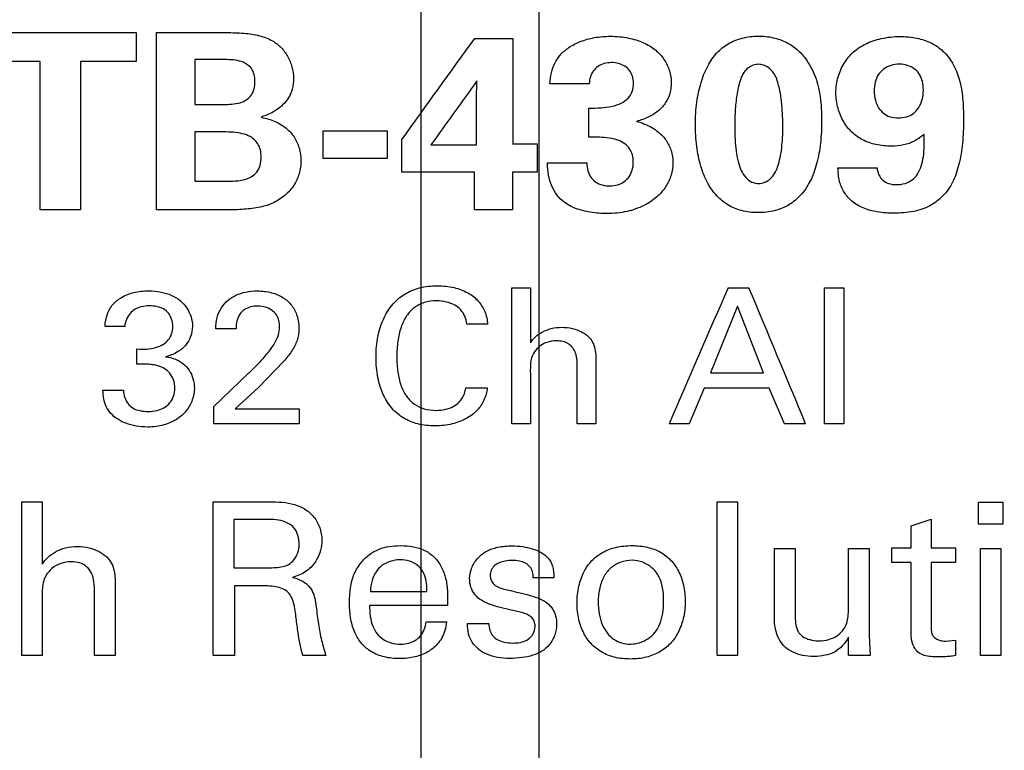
# Model space of a CAD drawing. Header units: inches. Extents: x 0 to 22, y 0 to 17.
# Tile 14 of 34: x 4.297 to 4.614, y 12.638 to 12.873. Entities that reach past the tile are written whole.
import ezdxf

# ---------------------------------------------------------------- set-up
doc = ezdxf.new("R2010")
doc.units = ezdxf.units.IN
doc.header["$LTSCALE"] = 1.21
doc.header["$MEASUREMENT"] = 0
doc.layers.get('0').update_dxf_attribs({"linetype": 'CONTINUOUS'})
doc.layers.add('03___PRT_ALL_CURVES', color=7, linetype='CONTINUOUS')
doc.layers.add('DIMENSIONS', color=7, linetype='CONTINUOUS')
doc.styles.get("Standard").update_dxf_attribs({"font": 'txt', "width": 0.8})
doc.dimstyles.new('DIMSTYLE_1', dxfattribs={"dimtxt": 0.125, "dimasz": 0.18, "dimexe": 0.125, "dimexo": 0.0625, "dimgap": 0.03125, "dimtad": 0, "dimtih": 1, "dimtoh": 1, "dimzin": 4, "dimdsep": 46, "dimtxsty": 'STANDARD', "dimblk": '_FILLED', "dimblk1": '_FILLED', "dimblk2": '_FILLED', "dimcen": 0.09, "dimadec": 0, "dimazin": 0, "dimtp": 0.001, "dimtm": 0.001, "dimtfac": 1, "dimtofl": 0, "dimtmove": 0, "dimatfit": 3, "dimldrblk": '_FILLED', "dimfxl": 1, "dimtolj": 1, "dimtzin": 4, "dimarcsym": 0})

# ---------------------------------------------------------------- blocks, each defined once
blk = doc.blocks.new('*D7')
at = {"layer": 'DIMENSIONS', "color": 2, "linetype": 'CONTINUOUS'}
blk.add_line((4.38489, 13.10349), (3.35189, 13.10349), dxfattribs=at)
at = {"layer": 'DIMENSIONS', "color": 2, "linetype": 'CONTINUOUS', "insert": (3.28939, 13.16599), "char_height": 0.125, "width": 1.225, "attachment_point": 3, "line_spacing_factor": 0.9}
blk.add_mtext('4.66{\\Ftxt.shx;\\W1.000000;\\H0.125000; }[118.5]', dxfattribs=at)
blk = doc.blocks.new('_FILLED')
at = {"color": 0, "linetype": 'BYBLOCK'}
blk.add_solid([(0, 0), (-1, 0.1736), (-1, -0.1736)], dxfattribs=at)
blk = doc.blocks.new('*D12')
at = {"layer": 'DIMENSIONS', "color": 2, "linetype": 'CONTINUOUS'}
blk.add_line((4.23439, 11.65199), (4.23439, 13.79099), dxfattribs=at)
at = {"layer": 'DIMENSIONS', "color": 2, "linetype": 'CONTINUOUS', "insert": (4.17189, 13.85349), "char_height": 0.125, "width": 1.225, "attachment_point": 1, "rotation": 90, "line_spacing_factor": 0.9}
blk.add_mtext('2X .10{\\Ftxt.shx;\\W1.000000;\\H0.125000; }[2.4]', dxfattribs=at)
blk = doc.blocks.new('*D13')
at = {"layer": 'DIMENSIONS', "color": 2, "linetype": 'CONTINUOUS'}
for p, q in [((4.37962, 13.65541), (4.37962, 13.79099)), ((4.42639, 13.46648), (4.37962, 13.65541)), ((4.42639, 11.65199), (4.42639, 13.46648))]:
    blk.add_line(p, q, dxfattribs=at)
at = {"layer": 'DIMENSIONS', "color": 2, "linetype": 'CONTINUOUS', "insert": (4.31712, 13.85349), "char_height": 0.125, "width": 1.225, "attachment_point": 1, "rotation": 90, "line_spacing_factor": 0.9}
blk.add_mtext('2X .10{\\Ftxt.shx;\\W1.000000;\\H0.125000; }[2.4]', dxfattribs=at)
blk = doc.blocks.new('*D14')
at = {"layer": 'DIMENSIONS', "color": 2, "linetype": 'CONTINUOUS'}
for p, q in [((4.51766, 13.65477), (4.51766, 13.79099)), ((4.46439, 13.45878), (4.51766, 13.65477)), ((4.46439, 11.65199), (4.46439, 13.45878))]:
    blk.add_line(p, q, dxfattribs=at)
at = {"layer": 'DIMENSIONS', "color": 2, "linetype": 'CONTINUOUS', "insert": (4.45516, 13.85349), "char_height": 0.125, "width": 1.225, "attachment_point": 1, "rotation": 90, "line_spacing_factor": 0.9}
blk.add_mtext('2X .13{\\Ftxt.shx;\\W1.000000;\\H0.125000; }[3.4]', dxfattribs=at)
blk = doc.blocks.new('*D15')
at = {"layer": 'DIMENSIONS', "color": 2, "linetype": 'CONTINUOUS'}
blk.add_line((4.65639, 11.65199), (4.65639, 13.79099), dxfattribs=at)
at = {"layer": 'DIMENSIONS', "color": 2, "linetype": 'CONTINUOUS', "insert": (4.59389, 13.85349), "char_height": 0.125, "width": 1.225, "attachment_point": 1, "rotation": 90, "line_spacing_factor": 0.9}
blk.add_mtext('2X .33{\\Ftxt.shx;\\W1.000000;\\H0.125000; }[8.3]', dxfattribs=at)

msp = doc.modelspace()

# ---------------------------------------------------------------- linework, layer by layer
at = {"layer": '03___PRT_ALL_CURVES', "color": 40, "linetype": 'CONTINUOUS'}
for p, q in [((4.28583, 12.86898), (4.33464, 12.86898)), ((4.33464, 12.86898), (4.33464, 12.85958)), ((4.34124, 12.8118), (4.34124, 12.86891)), ((4.34124, 12.86891), (4.36373, 12.86891)), ((4.44357, 12.86703), (4.45597, 12.86703)), ((4.45593, 12.86703), (4.45593, 12.83305)), ((4.35357, 12.86021), (4.35357, 12.84579)), ((4.36231, 12.86021), (4.35357, 12.86021)), ((4.30373, 12.85958), (4.28583, 12.85958)), ((4.30373, 12.8118), (4.30373, 12.85958)), ((4.31673, 12.85958), (4.31673, 12.8118)), ((4.33464, 12.85958), (4.31673, 12.85958)), ((4.44423, 12.84737), (4.4444, 12.85344)), ((4.48057, 12.85242), (4.46782, 12.85242)), ((4.44423, 12.83281), (4.44423, 12.84737)), ((4.35357, 12.84579), (4.36256, 12.84579)), ((4.4804, 12.83527), (4.4804, 12.84453)), ((4.37498, 12.84176), (4.37498, 12.8416)), ((4.35357, 12.83694), (4.35357, 12.82106)), ((4.36098, 12.83694), (4.35357, 12.83694)), ((4.39483, 12.82837), (4.39483, 12.83733)), ((4.39483, 12.83733), (4.41548, 12.83733)), ((4.41548, 12.83733), (4.41548, 12.82837)), ((4.42025, 12.82392), (4.42025, 12.83464)), ((4.42957, 12.83281), (4.44423, 12.83281)), ((4.45589, 12.83305), (4.46381, 12.83305)), ((4.46381, 12.83305), (4.46381, 12.82392)), ((4.41548, 12.82837), (4.39483, 12.82837)), ((4.46708, 12.82694), (4.47973, 12.82694)), ((4.56065, 12.82535), (4.57324, 12.82535)), ((4.44357, 12.82392), (4.42025, 12.82392)), ((4.44357, 12.8118), (4.44357, 12.82392)), ((4.45589, 12.82392), (4.45589, 12.8118)), ((4.46381, 12.82392), (4.45589, 12.82392)), ((4.35357, 12.82106), (4.36231, 12.82106)), ((4.31673, 12.8118), (4.30373, 12.8118)), ((4.36373, 12.8118), (4.34124, 12.8118)), ((4.45589, 12.8118), (4.44357, 12.8118)), ((4.45564, 12.7429), (4.45564, 12.78669)), ((4.45564, 12.78669), (4.46158, 12.78669)), ((4.46158, 12.78669), (4.46158, 12.76895)), ((4.52526, 12.78675), (4.53196, 12.78675)), ((4.55632, 12.7429), (4.55632, 12.78675)), ((4.55632, 12.78675), (4.56258, 12.78675)), ((4.56258, 12.78675), (4.56258, 12.7429)), ((4.52833, 12.78076), (4.51958, 12.75929)), ((4.53664, 12.75929), (4.52833, 12.78076)), ((4.33096, 12.77429), (4.32464, 12.77429)), ((4.44784, 12.77495), (4.44114, 12.77495)), ((4.36683, 12.7735), (4.36027, 12.7735)), ((4.3349, 12.76209), (4.3349, 12.76701)), ((4.38214, 12.763), (4.37414, 12.75473)), ((4.48272, 12.76203), (4.48272, 12.7429)), ((4.35964, 12.74845), (4.37095, 12.75929)), ((4.46158, 12.75911), (4.46158, 12.7429)), ((4.47671, 12.7429), (4.47671, 12.761)), ((4.51958, 12.75929), (4.53664, 12.75929)), ((4.32395, 12.75376), (4.33058, 12.75376)), ((4.37414, 12.75473), (4.36658, 12.74772)), ((4.44083, 12.75449), (4.44771, 12.75449)), ((4.51759, 12.75436), (4.5127, 12.7429)), ((4.53853, 12.75436), (4.51759, 12.75436)), ((4.5434, 12.7429), (4.53853, 12.75436)), ((4.35964, 12.7429), (4.35964, 12.74845)), ((4.36658, 12.74772), (4.38715, 12.74772)), ((4.38715, 12.74772), (4.38715, 12.7429)), ((4.38715, 12.7429), (4.35964, 12.7429)), ((4.46158, 12.7429), (4.45564, 12.7429)), ((4.48272, 12.7429), (4.47671, 12.7429)), ((4.5127, 12.7429), (4.50626, 12.7429)), ((4.55022, 12.7429), (4.5434, 12.7429)), ((4.56258, 12.7429), (4.55632, 12.7429)), ((4.29781, 12.66831), (4.29781, 12.71773)), ((4.29781, 12.71773), (4.30441, 12.71773)), ((4.30441, 12.71773), (4.30441, 12.6977)), ((4.3594, 12.66831), (4.3594, 12.7178)), ((4.3594, 12.7178), (4.37734, 12.7178)), ((4.52176, 12.66831), (4.52176, 12.71773)), ((4.52176, 12.71773), (4.5283, 12.71773)), ((4.5283, 12.71773), (4.5283, 12.66831)), ((4.60586, 12.71063), (4.60586, 12.71767)), ((4.60586, 12.71767), (4.61371, 12.71767)), ((4.61371, 12.71767), (4.61371, 12.71063)), ((4.36615, 12.71207), (4.36615, 12.69654)), ((4.37713, 12.71207), (4.36615, 12.71207)), ((4.5842, 12.71008), (4.59065, 12.71214)), ((4.59065, 12.71214), (4.59065, 12.7029)), ((4.5842, 12.7029), (4.5842, 12.71008)), ((4.61371, 12.71063), (4.60586, 12.71063)), ((4.54022, 12.67965), (4.54022, 12.70277)), ((4.54022, 12.70277), (4.5469, 12.70277)), ((4.5469, 12.70277), (4.5469, 12.68062)), ((4.564, 12.68329), (4.564, 12.70277)), ((4.564, 12.70277), (4.57074, 12.70277)), ((4.57074, 12.70277), (4.57074, 12.67478)), ((4.57801, 12.69818), (4.57801, 12.7029)), ((4.57801, 12.7029), (4.5842, 12.7029)), ((4.59065, 12.7029), (4.59844, 12.7029)), ((4.59844, 12.7029), (4.59844, 12.69818)), ((4.60655, 12.66831), (4.60655, 12.70277)), ((4.60655, 12.70277), (4.61309, 12.70277)), ((4.61309, 12.70277), (4.61309, 12.66831)), ((4.5842, 12.69818), (4.57801, 12.69818)), ((4.5842, 12.67519), (4.5842, 12.69818)), ((4.59065, 12.69818), (4.59065, 12.67753)), ((4.59844, 12.69818), (4.59065, 12.69818)), ((4.36615, 12.69654), (4.37713, 12.69654)), ((4.46915, 12.69325), (4.46248, 12.69325)), ((4.32123, 12.66831), (4.32123, 12.68872)), ((4.3279, 12.68988), (4.3279, 12.66831)), ((4.36629, 12.69071), (4.36629, 12.66831)), ((4.37505, 12.69071), (4.36629, 12.69071)), ((4.4101, 12.68892), (4.42825, 12.68892)), ((4.30441, 12.68659), (4.30441, 12.66831)), ((4.43493, 12.68439), (4.40983, 12.68439)), ((4.42804, 12.6791), (4.43457, 12.6791)), ((4.44135, 12.67855), (4.44822, 12.67855)), ((4.56407, 12.66831), (4.56407, 12.67423)), ((4.57074, 12.67478), (4.57096, 12.66831)), ((4.59532, 12.67292), (4.59844, 12.67326)), ((4.59844, 12.67326), (4.59844, 12.66824)), ((4.30441, 12.66831), (4.29781, 12.66831)), ((4.3279, 12.66831), (4.32123, 12.66831)), ((4.36629, 12.66831), (4.3594, 12.66831)), ((4.39576, 12.66831), (4.38832, 12.66831)), ((4.5283, 12.66831), (4.52176, 12.66831)), ((4.57096, 12.66831), (4.56414, 12.66831)), ((4.61309, 12.66831), (4.60655, 12.66831))]:
    msp.add_line(p, q, dxfattribs=at)
for centre, radius, start, end in [((10.2141, 8.68814), 7.12476, 144.088846, 144.409758), ((10.46557, 8.51092), 7.42374, 144.200527, 144.396596), ((15.26321, 8.10714), 11.71333, 156.452385, 156.686143), ((-6.77467, 8.05332), 12.25746, 22.494189, 22.716206)]:
    msp.add_arc(centre, radius, start, end, dxfattribs=at)
for points, knots in [([(4.36373, 12.86891), (4.3656, 12.86891), (4.36918, 12.86886), (4.37424, 12.86815), (4.37727, 12.867), (4.37856, 12.86625)], [0, 0, 0, 0, 0.368327, 0.702658, 1, 1, 1, 1]), ([(4.37856, 12.86625), (4.37956, 12.86565), (4.38144, 12.8642), (4.3836, 12.86131), (4.38497, 12.8579), (4.3853, 12.8554), (4.3853, 12.85415)], [0, 0, 0, 0, 0.237539, 0.476597, 0.736125, 1, 1, 1, 1]), ([(4.47124, 12.8617), (4.47204, 12.86261), (4.47403, 12.86432), (4.47777, 12.86623), (4.48233, 12.86748), (4.48565, 12.86774), (4.48739, 12.86774)], [0, 0, 0, 0, 0.210074, 0.445164, 0.707617, 1, 1, 1, 1]), ([(4.48739, 12.86774), (4.48932, 12.86774), (4.49297, 12.8674), (4.49792, 12.86591), (4.50192, 12.86354), (4.50479, 12.86036), (4.50653, 12.8567), (4.50697, 12.85408), (4.50697, 12.85281)], [0, 0, 0, 0, 0.205821, 0.388865, 0.551189, 0.704042, 0.85677, 1, 1, 1, 1]), ([(4.51474, 12.83939), (4.51474, 12.84178), (4.51503, 12.84631), (4.51631, 12.85264), (4.51844, 12.85803), (4.52135, 12.86239), (4.5252, 12.86553), (4.52984, 12.86736), (4.53323, 12.86781), (4.53498, 12.86781)], [0, 0, 0, 0, 0.185588, 0.352036, 0.500765, 0.632958, 0.751203, 0.870903, 1, 1, 1, 1]), ([(4.53498, 12.86781), (4.53658, 12.86781), (4.53968, 12.86748), (4.54396, 12.86599), (4.54752, 12.86367), (4.54938, 12.86167), (4.55014, 12.8606)], [0, 0, 0, 0, 0.272148, 0.525536, 0.76799, 1, 1, 1, 1]), ([(4.55999, 12.84966), (4.55999, 12.85134), (4.56047, 12.85468), (4.56246, 12.85915), (4.56549, 12.86285), (4.56962, 12.86552), (4.57472, 12.86725), (4.57854, 12.86766), (4.58056, 12.86766)], [0, 0, 0, 0, 0.169476, 0.335611, 0.486158, 0.63672, 0.80715, 1, 1, 1, 1]), ([(4.58056, 12.86766), (4.58241, 12.86766), (4.58589, 12.86735), (4.59073, 12.86583), (4.59475, 12.86302), (4.59787, 12.85896), (4.59998, 12.85373), (4.60094, 12.84756), (4.60106, 12.84319), (4.60106, 12.84089)], [0, 0, 0, 0, 0.138392, 0.260655, 0.378528, 0.50774, 0.654239, 0.818647, 1, 1, 1, 1]), ([(4.37289, 12.85313), (4.37289, 12.8539), (4.37278, 12.85538), (4.37188, 12.85742), (4.3702, 12.85895), (4.36791, 12.85988), (4.36521, 12.86023), (4.36331, 12.86021), (4.36231, 12.86021)], [0, 0, 0, 0, 0.163988, 0.310795, 0.456959, 0.619727, 0.801283, 1, 1, 1, 1]), ([(4.46782, 12.85242), (4.46795, 12.85362), (4.46821, 12.85595), (4.46939, 12.8591), (4.47057, 12.86092), (4.47124, 12.8617)], [0, 0, 0, 0, 0.364258, 0.698474, 1, 1, 1, 1]), ([(4.55014, 12.8606), (4.55143, 12.8588), (4.5536, 12.85482), (4.55515, 12.848), (4.55539, 12.84324), (4.55539, 12.84073)], [0, 0, 0, 0, 0.31477, 0.639149, 1, 1, 1, 1]), ([(4.48765, 12.85926), (4.48688, 12.85926), (4.48535, 12.85903), (4.48331, 12.85811), (4.48175, 12.85661), (4.4808, 12.85465), (4.48057, 12.85318), (4.48057, 12.85242)], [0, 0, 0, 0, 0.206008, 0.403615, 0.589766, 0.786238, 1, 1, 1, 1]), ([(4.49481, 12.85273), (4.49481, 12.85345), (4.49457, 12.85487), (4.49362, 12.85675), (4.49206, 12.85819), (4.49, 12.85905), (4.48846, 12.85926), (4.48765, 12.85926)], [0, 0, 0, 0, 0.205257, 0.401975, 0.587077, 0.781665, 1, 1, 1, 1]), ([(4.53506, 12.85871), (4.53449, 12.85871), (4.53328, 12.85848), (4.53159, 12.85759), (4.53017, 12.85602), (4.52957, 12.85471), (4.52932, 12.854)], [0, 0, 0, 0, 0.209727, 0.44466, 0.707202, 1, 1, 1, 1]), ([(4.54139, 12.85234), (4.54123, 12.85309), (4.54081, 12.85451), (4.53973, 12.85636), (4.53829, 12.85768), (4.53671, 12.8585), (4.53559, 12.85871), (4.53506, 12.85871)], [0, 0, 0, 0, 0.244357, 0.465278, 0.663515, 0.841098, 1, 1, 1, 1]), ([(4.5804, 12.85879), (4.5795, 12.85879), (4.57768, 12.85848), (4.57528, 12.8573), (4.57346, 12.85537), (4.5725, 12.85289), (4.57232, 12.85109), (4.57232, 12.85013)], [0, 0, 0, 0, 0.197036, 0.39659, 0.583982, 0.779951, 1, 1, 1, 1]), ([(4.58814, 12.85045), (4.58814, 12.85136), (4.58797, 12.85308), (4.58709, 12.85548), (4.58536, 12.85734), (4.58304, 12.85849), (4.58128, 12.85879), (4.5804, 12.85879)], [0, 0, 0, 0, 0.218738, 0.413898, 0.600142, 0.800218, 1, 1, 1, 1]), ([(4.3853, 12.85415), (4.3853, 12.85299), (4.38504, 12.85077), (4.38381, 12.84784), (4.38252, 12.84626), (4.3818, 12.84564)], [0, 0, 0, 0, 0.37342, 0.705369, 1, 1, 1, 1]), ([(4.52932, 12.854), (4.5288, 12.85249), (4.52809, 12.84924), (4.5275, 12.84408), (4.52739, 12.84048), (4.52739, 12.8386)], [0, 0, 0, 0, 0.30627, 0.639405, 1, 1, 1, 1]), ([(4.36256, 12.84579), (4.36353, 12.84579), (4.3654, 12.84578), (4.36804, 12.84621), (4.37026, 12.84721), (4.37189, 12.84878), (4.37277, 12.85085), (4.37289, 12.85235), (4.37289, 12.85313)], [0, 0, 0, 0, 0.195646, 0.375098, 0.535888, 0.682852, 0.832809, 1, 1, 1, 1]), ([(4.4804, 12.84453), (4.48171, 12.84457), (4.48422, 12.84465), (4.48778, 12.84504), (4.49082, 12.84602), (4.4932, 12.84764), (4.49458, 12.85002), (4.49481, 12.8518), (4.49481, 12.85273)], [0, 0, 0, 0, 0.20717, 0.395111, 0.562092, 0.70727, 0.84477, 1, 1, 1, 1]), ([(4.50697, 12.85281), (4.50697, 12.85165), (4.5067, 12.84939), (4.50529, 12.84627), (4.50295, 12.84364), (4.4997, 12.84161), (4.49716, 12.84072), (4.4958, 12.84034)], [0, 0, 0, 0, 0.197079, 0.381096, 0.568442, 0.772687, 1, 1, 1, 1]), ([(4.5429, 12.83876), (4.5429, 12.84039), (4.54276, 12.84355), (4.54239, 12.84811), (4.5418, 12.85099), (4.54139, 12.85234)], [0, 0, 0, 0, 0.358283, 0.690992, 1, 1, 1, 1]), ([(4.58014, 12.84145), (4.58101, 12.84145), (4.58273, 12.84164), (4.58506, 12.84282), (4.58684, 12.84479), (4.58792, 12.84743), (4.58814, 12.84941), (4.58814, 12.85045)], [0, 0, 0, 0, 0.187709, 0.36538, 0.553355, 0.763564, 1, 1, 1, 1]), ([(4.57789, 12.83234), (4.5762, 12.83234), (4.57298, 12.83262), (4.56859, 12.83415), (4.56501, 12.83669), (4.56224, 12.84021), (4.5604, 12.84463), (4.55999, 12.84794), (4.55999, 12.84966)], [0, 0, 0, 0, 0.176899, 0.334213, 0.481984, 0.63743, 0.810469, 1, 1, 1, 1]), ([(4.57232, 12.85013), (4.57232, 12.84914), (4.57252, 12.84726), (4.57355, 12.84477), (4.57517, 12.84283), (4.57747, 12.84166), (4.57922, 12.84145), (4.58014, 12.84145)], [0, 0, 0, 0, 0.231397, 0.436718, 0.617374, 0.796641, 1, 1, 1, 1]), ([(4.3818, 12.84564), (4.3813, 12.84506), (4.37997, 12.84405), (4.37769, 12.84272), (4.37594, 12.842), (4.37498, 12.84176)], [0, 0, 0, 0, 0.296527, 0.627322, 1, 1, 1, 1]), ([(4.37498, 12.8416), (4.3765, 12.84134), (4.37934, 12.84048), (4.38299, 12.83835), (4.38569, 12.8354), (4.38734, 12.83175), (4.38772, 12.82905), (4.38772, 12.82766)], [0, 0, 0, 0, 0.219662, 0.416539, 0.600881, 0.792693, 1, 1, 1, 1]), ([(4.60106, 12.84089), (4.60106, 12.83836), (4.60091, 12.83352), (4.5998, 12.82672), (4.59788, 12.82081), (4.59466, 12.81611), (4.59023, 12.81282), (4.58474, 12.81099), (4.58075, 12.81076), (4.57865, 12.81076)], [0, 0, 0, 0, 0.180282, 0.342437, 0.486664, 0.61388, 0.732454, 0.858079, 1, 1, 1, 1]), ([(4.4958, 12.84034), (4.49668, 12.84008), (4.49838, 12.83954), (4.50071, 12.83838), (4.50209, 12.83744), (4.50272, 12.83694)], [0, 0, 0, 0, 0.350873, 0.685531, 1, 1, 1, 1]), ([(4.53481, 12.81093), (4.53304, 12.81093), (4.52967, 12.81134), (4.52507, 12.8132), (4.52133, 12.81637), (4.51835, 12.82069), (4.51622, 12.82613), (4.51501, 12.83249), (4.51474, 12.83701), (4.51474, 12.83939)], [0, 0, 0, 0, 0.131981, 0.248831, 0.365425, 0.497638, 0.646857, 0.813952, 1, 1, 1, 1]), ([(4.52739, 12.8386), (4.52739, 12.83723), (4.52745, 12.83462), (4.52778, 12.83088), (4.52838, 12.82753), (4.52933, 12.82461), (4.53074, 12.82221), (4.53278, 12.82065), (4.53439, 12.82034), (4.53515, 12.82034)], [0, 0, 0, 0, 0.191253, 0.365128, 0.522469, 0.663983, 0.789608, 0.898833, 1, 1, 1, 1]), ([(4.55539, 12.84073), (4.55539, 12.83824), (4.55516, 12.83351), (4.55402, 12.82683), (4.55195, 12.82109), (4.54891, 12.81653), (4.54501, 12.81323), (4.5402, 12.81133), (4.53668, 12.81093), (4.53481, 12.81093)], [0, 0, 0, 0, 0.18639, 0.35393, 0.503336, 0.635345, 0.751237, 0.867342, 1, 1, 1, 1]), ([(4.53515, 12.82034), (4.53577, 12.82034), (4.53708, 12.82063), (4.5389, 12.82171), (4.54038, 12.82357), (4.54133, 12.82596), (4.54208, 12.8287), (4.54258, 12.83177), (4.54285, 12.83516), (4.5429, 12.83752), (4.5429, 12.83876)], [0, 0, 0, 0, 0.081385, 0.174012, 0.279232, 0.397151, 0.527514, 0.670958, 0.828259, 1, 1, 1, 1]), ([(4.37489, 12.82877), (4.37489, 12.82956), (4.37476, 12.83107), (4.37396, 12.83319), (4.37237, 12.83489), (4.37013, 12.83609), (4.36737, 12.83672), (4.36427, 12.83693), (4.36211, 12.83694), (4.36098, 12.83694)], [0, 0, 0, 0, 0.132816, 0.251691, 0.370777, 0.505165, 0.655416, 0.820841, 1, 1, 1, 1]), ([(4.49473, 12.8271), (4.49473, 12.82791), (4.49458, 12.82946), (4.49369, 12.8316), (4.49201, 12.83327), (4.4897, 12.83442), (4.48689, 12.83504), (4.48374, 12.83526), (4.48154, 12.83527), (4.4804, 12.83527)], [0, 0, 0, 0, 0.133509, 0.252444, 0.371452, 0.505698, 0.655657, 0.820869, 1, 1, 1, 1]), ([(4.50272, 12.83694), (4.5037, 12.83616), (4.50547, 12.83434), (4.5071, 12.83087), (4.50747, 12.82833), (4.50747, 12.82702)], [0, 0, 0, 0, 0.326234, 0.651239, 1, 1, 1, 1]), ([(4.58839, 12.83614), (4.58742, 12.83532), (4.58537, 12.83386), (4.58174, 12.83254), (4.57919, 12.83234), (4.57789, 12.83234)], [0, 0, 0, 0, 0.338876, 0.6608, 1, 1, 1, 1]), ([(4.57931, 12.81994), (4.5803, 12.81994), (4.58215, 12.82019), (4.58465, 12.82135), (4.58642, 12.82337), (4.58759, 12.82596), (4.58824, 12.82903), (4.58845, 12.83248), (4.58843, 12.83489), (4.58839, 12.83614)], [0, 0, 0, 0, 0.134748, 0.252886, 0.37088, 0.504251, 0.653505, 0.818745, 1, 1, 1, 1]), ([(4.36231, 12.82106), (4.36347, 12.82106), (4.36569, 12.82107), (4.36887, 12.82132), (4.37161, 12.82222), (4.37366, 12.82388), (4.37476, 12.82619), (4.37489, 12.82788), (4.37489, 12.82877)], [0, 0, 0, 0, 0.201248, 0.385619, 0.55102, 0.695959, 0.838961, 1, 1, 1, 1]), ([(4.38772, 12.82766), (4.38772, 12.82624), (4.38732, 12.82346), (4.38559, 12.8196), (4.38272, 12.81638), (4.38025, 12.81477), (4.37889, 12.81412)], [0, 0, 0, 0, 0.253656, 0.496246, 0.739987, 1, 1, 1, 1]), ([(4.47241, 12.81436), (4.47156, 12.81502), (4.47, 12.8166), (4.4683, 12.81956), (4.46728, 12.82308), (4.46708, 12.82561), (4.46708, 12.82694)], [0, 0, 0, 0, 0.223968, 0.459564, 0.715475, 1, 1, 1, 1]), ([(4.47973, 12.82694), (4.47977, 12.82609), (4.47998, 12.82448), (4.48094, 12.8223), (4.48256, 12.82067), (4.48475, 12.81968), (4.48638, 12.81954), (4.48723, 12.81954)], [0, 0, 0, 0, 0.219893, 0.416711, 0.600282, 0.790126, 1, 1, 1, 1]), ([(4.50747, 12.82702), (4.50747, 12.82567), (4.50707, 12.82295), (4.5053, 12.8191), (4.50226, 12.81568), (4.498, 12.81291), (4.49256, 12.81105), (4.48851, 12.81061), (4.48639, 12.81061)], [0, 0, 0, 0, 0.140475, 0.282561, 0.431546, 0.599417, 0.789041, 1, 1, 1, 1]), ([(4.48723, 12.81954), (4.48806, 12.81954), (4.48969, 12.8198), (4.49187, 12.82081), (4.49353, 12.82247), (4.49451, 12.82464), (4.49473, 12.82625), (4.49473, 12.8271)], [0, 0, 0, 0, 0.203438, 0.401172, 0.586421, 0.78116, 1, 1, 1, 1]), ([(4.57865, 12.81076), (4.57686, 12.81076), (4.57347, 12.81093), (4.56882, 12.81222), (4.5651, 12.81439), (4.56243, 12.8174), (4.56094, 12.82117), (4.56065, 12.82391), (4.56065, 12.82535)], [0, 0, 0, 0, 0.19965, 0.378202, 0.535981, 0.680713, 0.83063, 1, 1, 1, 1]), ([(4.57324, 12.82535), (4.57331, 12.82458), (4.57368, 12.82313), (4.57496, 12.82128), (4.57697, 12.82019), (4.57851, 12.81994), (4.57931, 12.81994)], [0, 0, 0, 0, 0.265271, 0.50063, 0.735784, 1, 1, 1, 1]), ([(4.37889, 12.81412), (4.37754, 12.81345), (4.37439, 12.81254), (4.36928, 12.81189), (4.36564, 12.8118), (4.36373, 12.8118)], [0, 0, 0, 0, 0.295159, 0.628581, 1, 1, 1, 1]), ([(4.48639, 12.81061), (4.48455, 12.81061), (4.48107, 12.8109), (4.47628, 12.81206), (4.47353, 12.8135), (4.47241, 12.81436)], [0, 0, 0, 0, 0.374543, 0.706515, 1, 1, 1, 1]), ([(4.41189, 12.7644), (4.41189, 12.76669), (4.41229, 12.77102), (4.41413, 12.7769), (4.41709, 12.78158), (4.42107, 12.78496), (4.42604, 12.78698), (4.42971, 12.78735), (4.43164, 12.78735)], [0, 0, 0, 0, 0.203577, 0.38375, 0.542484, 0.686107, 0.833054, 1, 1, 1, 1]), ([(4.43164, 12.78735), (4.43345, 12.78735), (4.43687, 12.78702), (4.44146, 12.78536), (4.44493, 12.78266), (4.44718, 12.77908), (4.44773, 12.77635), (4.44784, 12.77495)], [0, 0, 0, 0, 0.236782, 0.445207, 0.631858, 0.810062, 1, 1, 1, 1]), ([(4.32464, 12.77429), (4.32469, 12.77563), (4.3251, 12.77816), (4.32698, 12.78149), (4.33002, 12.78389), (4.33402, 12.78542), (4.33704, 12.78572), (4.33865, 12.78572)], [0, 0, 0, 0, 0.2027, 0.380144, 0.560064, 0.765822, 1, 1, 1, 1]), ([(4.33865, 12.78572), (4.33999, 12.78572), (4.34254, 12.78548), (4.34606, 12.78446), (4.34897, 12.78269), (4.35111, 12.78026), (4.35245, 12.77743), (4.35277, 12.7754), (4.35277, 12.77441)], [0, 0, 0, 0, 0.196731, 0.372675, 0.53508, 0.693158, 0.850093, 1, 1, 1, 1]), ([(4.36427, 12.7827), (4.36503, 12.78333), (4.36683, 12.78446), (4.37004, 12.78551), (4.37241, 12.78572), (4.37365, 12.78572)], [0, 0, 0, 0, 0.299117, 0.631478, 1, 1, 1, 1]), ([(4.37365, 12.78572), (4.3752, 12.78572), (4.37814, 12.78538), (4.38206, 12.78378), (4.38497, 12.78111), (4.38673, 12.77756), (4.38702, 12.77489), (4.38702, 12.7735)], [0, 0, 0, 0, 0.225399, 0.422855, 0.605394, 0.792794, 1, 1, 1, 1]), ([(4.33883, 12.78089), (4.338, 12.78089), (4.33641, 12.78074), (4.33425, 12.77992), (4.33257, 12.77848), (4.33144, 12.77654), (4.33104, 12.77506), (4.33096, 12.77429)], [0, 0, 0, 0, 0.216321, 0.41063, 0.595154, 0.790372, 1, 1, 1, 1]), ([(4.34646, 12.77429), (4.34646, 12.77508), (4.34619, 12.77661), (4.34517, 12.77862), (4.34346, 12.78007), (4.34124, 12.78076), (4.33966, 12.78089), (4.33883, 12.78089)], [0, 0, 0, 0, 0.21152, 0.407276, 0.590752, 0.784132, 1, 1, 1, 1]), ([(4.36027, 12.7735), (4.3603, 12.77474), (4.36053, 12.77712), (4.36193, 12.78032), (4.36344, 12.782), (4.36427, 12.7827)], [0, 0, 0, 0, 0.361307, 0.68929, 1, 1, 1, 1]), ([(4.37389, 12.78082), (4.37309, 12.78082), (4.37156, 12.78069), (4.36947, 12.77982), (4.36789, 12.77823), (4.36695, 12.77603), (4.36683, 12.77437), (4.36683, 12.7735)], [0, 0, 0, 0, 0.2043, 0.386345, 0.56754, 0.771356, 1, 1, 1, 1]), ([(4.38083, 12.77399), (4.38083, 12.77472), (4.3807, 12.77611), (4.37993, 12.77807), (4.3784, 12.77957), (4.37633, 12.78055), (4.37472, 12.78082), (4.37389, 12.78082)], [0, 0, 0, 0, 0.203898, 0.38614, 0.569261, 0.776468, 1, 1, 1, 1]), ([(4.43139, 12.78252), (4.43005, 12.78252), (4.42747, 12.78218), (4.42404, 12.78046), (4.42149, 12.77761), (4.41974, 12.77387), (4.41877, 12.76938), (4.41858, 12.76615), (4.41858, 12.76446)], [0, 0, 0, 0, 0.158464, 0.30043, 0.44524, 0.609515, 0.794145, 1, 1, 1, 1]), ([(4.44114, 12.77495), (4.441, 12.77584), (4.44061, 12.7775), (4.43931, 12.77972), (4.43718, 12.78129), (4.43449, 12.78227), (4.43246, 12.78252), (4.43139, 12.78252)], [0, 0, 0, 0, 0.200422, 0.37957, 0.561224, 0.767406, 1, 1, 1, 1]), ([(4.3349, 12.76701), (4.33595, 12.76692), (4.33798, 12.76687), (4.34084, 12.76734), (4.34324, 12.76832), (4.34512, 12.76982), (4.34625, 12.7719), (4.34646, 12.77347), (4.34646, 12.77429)], [0, 0, 0, 0, 0.2024, 0.385068, 0.548788, 0.694351, 0.838549, 1, 1, 1, 1]), ([(4.35277, 12.77441), (4.35277, 12.77325), (4.35238, 12.77098), (4.35064, 12.76796), (4.34778, 12.7657), (4.34542, 12.7648), (4.34415, 12.76452)], [0, 0, 0, 0, 0.248121, 0.483057, 0.727255, 1, 1, 1, 1]), ([(4.37765, 12.76653), (4.37825, 12.76734), (4.37938, 12.76892), (4.38053, 12.77143), (4.38083, 12.77317), (4.38083, 12.77399)], [0, 0, 0, 0, 0.36581, 0.699818, 1, 1, 1, 1]), ([(4.38702, 12.7735), (4.38702, 12.77224), (4.38667, 12.76968), (4.38476, 12.76616), (4.38303, 12.7641), (4.38214, 12.763)], [0, 0, 0, 0, 0.322483, 0.6447, 1, 1, 1, 1]), ([(4.46158, 12.76895), (4.46201, 12.76966), (4.46316, 12.77101), (4.46547, 12.77261), (4.46841, 12.77376), (4.47062, 12.77399), (4.47177, 12.77399)], [0, 0, 0, 0, 0.211769, 0.448087, 0.710035, 1, 1, 1, 1]), ([(4.47177, 12.77399), (4.47292, 12.77399), (4.4751, 12.77375), (4.47799, 12.77269), (4.48025, 12.77117), (4.4813, 12.76983), (4.48164, 12.76913)], [0, 0, 0, 0, 0.297365, 0.560724, 0.794019, 1, 1, 1, 1]), ([(4.46995, 12.76962), (4.46891, 12.76962), (4.46685, 12.76932), (4.46427, 12.76781), (4.46302, 12.76635), (4.46259, 12.76555)], [0, 0, 0, 0, 0.35226, 0.686217, 1, 1, 1, 1]), ([(4.47671, 12.761), (4.47671, 12.76181), (4.47672, 12.76337), (4.47626, 12.76556), (4.47535, 12.76741), (4.47391, 12.76876), (4.47203, 12.76951), (4.47067, 12.76962), (4.46995, 12.76962)], [0, 0, 0, 0, 0.195325, 0.374401, 0.534784, 0.682948, 0.833003, 1, 1, 1, 1]), ([(4.48164, 12.76913), (4.48198, 12.76847), (4.48249, 12.76699), (4.48273, 12.76458), (4.48272, 12.7629), (4.48272, 12.76203)], [0, 0, 0, 0, 0.305593, 0.640142, 1, 1, 1, 1]), ([(4.37095, 12.75929), (4.37178, 12.76008), (4.37339, 12.76164), (4.37564, 12.76404), (4.37701, 12.76569), (4.37765, 12.76653)], [0, 0, 0, 0, 0.346108, 0.679762, 1, 1, 1, 1]), ([(4.46259, 12.76555), (4.46225, 12.76498), (4.46176, 12.76363), (4.46156, 12.76144), (4.46158, 12.75991), (4.46158, 12.75911)], [0, 0, 0, 0, 0.302713, 0.63693, 1, 1, 1, 1]), ([(4.3409, 12.76179), (4.34027, 12.76191), (4.33897, 12.76207), (4.33696, 12.76214), (4.33559, 12.76211), (4.3349, 12.76209)], [0, 0, 0, 0, 0.31837, 0.652382, 1, 1, 1, 1]), ([(4.34714, 12.75436), (4.34714, 12.75527), (4.34685, 12.757), (4.34561, 12.75929), (4.34354, 12.76096), (4.34183, 12.76159), (4.3409, 12.76179)], [0, 0, 0, 0, 0.260739, 0.496674, 0.732097, 1, 1, 1, 1]), ([(4.34415, 12.76452), (4.34522, 12.76437), (4.34726, 12.76389), (4.34989, 12.76238), (4.35187, 12.7602), (4.35311, 12.75744), (4.3534, 12.75538), (4.3534, 12.7543)], [0, 0, 0, 0, 0.211818, 0.403894, 0.588698, 0.784663, 1, 1, 1, 1]), ([(4.43083, 12.74223), (4.42898, 12.74223), (4.42547, 12.74259), (4.42069, 12.74449), (4.41685, 12.74775), (4.41397, 12.75229), (4.4122, 12.758), (4.41189, 12.76219), (4.41189, 12.7644)], [0, 0, 0, 0, 0.166045, 0.312345, 0.455842, 0.615152, 0.796102, 1, 1, 1, 1]), ([(4.41858, 12.76446), (4.41858, 12.76282), (4.41877, 12.75971), (4.4197, 12.75534), (4.42151, 12.75175), (4.42411, 12.74909), (4.4275, 12.74751), (4.43001, 12.74724), (4.43133, 12.74724)], [0, 0, 0, 0, 0.204934, 0.38918, 0.553101, 0.69733, 0.839909, 1, 1, 1, 1]), ([(4.32651, 12.74626), (4.32592, 12.74691), (4.32491, 12.74838), (4.32413, 12.75099), (4.32399, 12.75281), (4.32395, 12.75376)], [0, 0, 0, 0, 0.323465, 0.646253, 1, 1, 1, 1]), ([(4.33058, 12.75376), (4.33057, 12.75294), (4.33082, 12.75135), (4.33191, 12.74927), (4.3337, 12.74779), (4.33599, 12.74703), (4.33765, 12.74687), (4.33852, 12.74687)], [0, 0, 0, 0, 0.209787, 0.40404, 0.587254, 0.78209, 1, 1, 1, 1]), ([(4.3534, 12.7543), (4.3534, 12.75306), (4.3529, 12.75046), (4.35094, 12.74692), (4.3477, 12.74405), (4.34336, 12.74228), (4.34012, 12.74186), (4.33839, 12.74186)], [0, 0, 0, 0, 0.175666, 0.364646, 0.556686, 0.763598, 1, 1, 1, 1]), ([(4.33852, 12.74687), (4.33948, 12.74687), (4.3413, 12.74709), (4.34377, 12.74802), (4.34568, 12.74966), (4.34686, 12.75185), (4.34714, 12.75352), (4.34714, 12.75436)], [0, 0, 0, 0, 0.222509, 0.420546, 0.606353, 0.798843, 1, 1, 1, 1]), ([(4.44771, 12.75449), (4.44756, 12.75314), (4.44689, 12.75051), (4.44455, 12.74704), (4.44097, 12.74435), (4.43625, 12.74261), (4.4327, 12.74223), (4.43083, 12.74223)], [0, 0, 0, 0, 0.180396, 0.354352, 0.542467, 0.756772, 1, 1, 1, 1]), ([(4.43865, 12.74986), (4.43902, 12.75025), (4.43971, 12.75114), (4.44045, 12.75272), (4.44072, 12.75388), (4.44083, 12.75449)], [0, 0, 0, 0, 0.31073, 0.642508, 1, 1, 1, 1]), ([(4.43133, 12.74724), (4.43232, 12.74724), (4.43419, 12.74745), (4.43672, 12.74834), (4.4381, 12.7493), (4.43865, 12.74986)], [0, 0, 0, 0, 0.371504, 0.703523, 1, 1, 1, 1]), ([(4.33839, 12.74186), (4.33714, 12.74186), (4.33473, 12.74204), (4.3314, 12.74293), (4.32862, 12.74431), (4.32712, 12.74557), (4.32651, 12.74626)], [0, 0, 0, 0, 0.289068, 0.550763, 0.787136, 1, 1, 1, 1]), ([(4.37734, 12.7178), (4.3788, 12.7178), (4.38159, 12.71774), (4.38553, 12.71709), (4.38788, 12.71611), (4.38888, 12.71548)], [0, 0, 0, 0, 0.366692, 0.700946, 1, 1, 1, 1]), ([(4.38888, 12.71548), (4.39001, 12.71478), (4.39204, 12.71302), (4.39402, 12.70948), (4.39444, 12.7068), (4.39444, 12.70543)], [0, 0, 0, 0, 0.331769, 0.65524, 1, 1, 1, 1]), ([(4.38714, 12.70406), (4.38714, 12.70504), (4.38695, 12.70691), (4.38568, 12.70942), (4.3834, 12.71115), (4.38043, 12.71201), (4.37827, 12.71207), (4.37713, 12.71207)], [0, 0, 0, 0, 0.201698, 0.381369, 0.563411, 0.769089, 1, 1, 1, 1]), ([(4.39444, 12.70543), (4.39444, 12.70431), (4.39416, 12.70209), (4.39292, 12.69908), (4.39162, 12.69738), (4.3909, 12.69667)], [0, 0, 0, 0, 0.349142, 0.685895, 1, 1, 1, 1]), ([(4.30441, 12.6977), (4.30488, 12.69849), (4.30616, 12.70002), (4.30873, 12.70183), (4.31199, 12.70313), (4.31446, 12.70338), (4.31574, 12.70338)], [0, 0, 0, 0, 0.210817, 0.446731, 0.708929, 1, 1, 1, 1]), ([(4.31574, 12.70338), (4.31702, 12.70338), (4.31945, 12.70312), (4.32267, 12.70191), (4.32518, 12.7002), (4.32635, 12.69869), (4.32672, 12.69791)], [0, 0, 0, 0, 0.298401, 0.561968, 0.794865, 1, 1, 1, 1]), ([(4.38374, 12.69763), (4.3844, 12.698), (4.38565, 12.69909), (4.38683, 12.70137), (4.38714, 12.70314), (4.38714, 12.70406)], [0, 0, 0, 0, 0.298179, 0.63277, 1, 1, 1, 1]), ([(4.41025, 12.70113), (4.41107, 12.7017), (4.41296, 12.70267), (4.41621, 12.7035), (4.41855, 12.70366), (4.41977, 12.70366)], [0, 0, 0, 0, 0.300964, 0.633835, 1, 1, 1, 1]), ([(4.41977, 12.70366), (4.42116, 12.70366), (4.42381, 12.70346), (4.4275, 12.70234), (4.43055, 12.70027), (4.43286, 12.69729), (4.43438, 12.69351), (4.43499, 12.6891), (4.43496, 12.686), (4.43493, 12.68439)], [0, 0, 0, 0, 0.146562, 0.276913, 0.400363, 0.529277, 0.671133, 0.828323, 1, 1, 1, 1]), ([(4.44204, 12.69317), (4.44204, 12.69423), (4.44251, 12.69648), (4.44431, 12.69955), (4.4473, 12.702), (4.45126, 12.70335), (4.45413, 12.70358), (4.45566, 12.70358)], [0, 0, 0, 0, 0.167769, 0.355734, 0.552093, 0.762053, 1, 1, 1, 1]), ([(4.45566, 12.70358), (4.45681, 12.70358), (4.45902, 12.70343), (4.46212, 12.70277), (4.46479, 12.7017), (4.46691, 12.70022), (4.4679, 12.69892), (4.46824, 12.69825)], [0, 0, 0, 0, 0.242294, 0.461981, 0.661009, 0.84015, 1, 1, 1, 1]), ([(4.47663, 12.68515), (4.47663, 12.68699), (4.47696, 12.69049), (4.47861, 12.6952), (4.48122, 12.69894), (4.48478, 12.70167), (4.48925, 12.70338), (4.49259, 12.70366), (4.49434, 12.70366)], [0, 0, 0, 0, 0.192253, 0.362854, 0.513493, 0.659622, 0.819718, 1, 1, 1, 1]), ([(4.49434, 12.70366), (4.496, 12.70366), (4.49917, 12.70338), (4.50349, 12.7018), (4.50695, 12.69911), (4.50954, 12.69543), (4.51111, 12.69081), (4.51144, 12.68742), (4.51144, 12.68563)], [0, 0, 0, 0, 0.176449, 0.333118, 0.481944, 0.63716, 0.807794, 1, 1, 1, 1]), ([(4.31372, 12.69845), (4.3126, 12.69845), (4.31033, 12.69813), (4.30745, 12.69645), (4.30602, 12.69477), (4.30552, 12.69386)], [0, 0, 0, 0, 0.342315, 0.679503, 1, 1, 1, 1]), ([(4.32123, 12.68872), (4.32123, 12.68981), (4.32121, 12.69188), (4.32047, 12.69475), (4.31887, 12.697), (4.31646, 12.69827), (4.31466, 12.69845), (4.31372, 12.69845)], [0, 0, 0, 0, 0.23288, 0.441504, 0.62497, 0.802005, 1, 1, 1, 1]), ([(4.40336, 12.68494), (4.40336, 12.68666), (4.40347, 12.68993), (4.40466, 12.69457), (4.40699, 12.69836), (4.4091, 12.70034), (4.41025, 12.70113)], [0, 0, 0, 0, 0.281623, 0.535347, 0.774904, 1, 1, 1, 1]), ([(4.41963, 12.69907), (4.41857, 12.69907), (4.41654, 12.69876), (4.41381, 12.69747), (4.41175, 12.69527), (4.41046, 12.69233), (4.41013, 12.6901), (4.4101, 12.68892)], [0, 0, 0, 0, 0.202739, 0.386748, 0.568392, 0.770988, 1, 1, 1, 1]), ([(4.42825, 12.68892), (4.42828, 12.69009), (4.42818, 12.69232), (4.42714, 12.69531), (4.42527, 12.69757), (4.42264, 12.69887), (4.42066, 12.69907), (4.41963, 12.69907)], [0, 0, 0, 0, 0.232048, 0.438013, 0.618016, 0.7969, 1, 1, 1, 1]), ([(4.45573, 12.69886), (4.45498, 12.69886), (4.45356, 12.69877), (4.45161, 12.69825), (4.44996, 12.69732), (4.44887, 12.6958), (4.44864, 12.69456), (4.44864, 12.69393)], [0, 0, 0, 0, 0.229641, 0.436199, 0.62018, 0.801562, 1, 1, 1, 1]), ([(4.46248, 12.69325), (4.46251, 12.69392), (4.46244, 12.69523), (4.46154, 12.69695), (4.46002, 12.69818), (4.45798, 12.69879), (4.4565, 12.69886), (4.45573, 12.69886)], [0, 0, 0, 0, 0.202897, 0.382455, 0.563611, 0.77016, 1, 1, 1, 1]), ([(4.46824, 12.69825), (4.46847, 12.69776), (4.46885, 12.69672), (4.46913, 12.69503), (4.46915, 12.69385), (4.46915, 12.69325)], [0, 0, 0, 0, 0.311783, 0.645919, 1, 1, 1, 1]), ([(4.49434, 12.69893), (4.49312, 12.69893), (4.49071, 12.69849), (4.4875, 12.69674), (4.48511, 12.6938), (4.48373, 12.68995), (4.48343, 12.68708), (4.48343, 12.68556)], [0, 0, 0, 0, 0.187848, 0.37016, 0.553775, 0.762726, 1, 1, 1, 1]), ([(4.5045, 12.68584), (4.5045, 12.68726), (4.50432, 12.68996), (4.50325, 12.6937), (4.50098, 12.69664), (4.49788, 12.69845), (4.4955, 12.69893), (4.49434, 12.69893)], [0, 0, 0, 0, 0.231142, 0.435164, 0.621199, 0.814757, 1, 1, 1, 1]), ([(4.32672, 12.69791), (4.3271, 12.69716), (4.32766, 12.69549), (4.32793, 12.69276), (4.3279, 12.69087), (4.3279, 12.68988)], [0, 0, 0, 0, 0.304459, 0.63894, 1, 1, 1, 1]), ([(4.37713, 12.69654), (4.37795, 12.69654), (4.37953, 12.69655), (4.38177, 12.69681), (4.38315, 12.69729), (4.38374, 12.69763)], [0, 0, 0, 0, 0.363446, 0.697901, 1, 1, 1, 1]), ([(4.3909, 12.69667), (4.39039, 12.69617), (4.38925, 12.69523), (4.38724, 12.69414), (4.38576, 12.69366), (4.38498, 12.69345)], [0, 0, 0, 0, 0.317384, 0.646172, 1, 1, 1, 1]), ([(4.30552, 12.69386), (4.30515, 12.69321), (4.30461, 12.6917), (4.30438, 12.68922), (4.30441, 12.68749), (4.30441, 12.68659)], [0, 0, 0, 0, 0.302037, 0.636228, 1, 1, 1, 1]), ([(4.38498, 12.69345), (4.38592, 12.69321), (4.38766, 12.69262), (4.38993, 12.69118), (4.39147, 12.68911), (4.39226, 12.68661), (4.39253, 12.68484), (4.39263, 12.68391)], [0, 0, 0, 0, 0.2164, 0.411121, 0.594863, 0.7879, 1, 1, 1, 1]), ([(4.45545, 12.68288), (4.45425, 12.68315), (4.45195, 12.68369), (4.44866, 12.6846), (4.44585, 12.6859), (4.44361, 12.68774), (4.44226, 12.69028), (4.44204, 12.69218), (4.44204, 12.69317)], [0, 0, 0, 0, 0.197749, 0.380304, 0.54599, 0.693824, 0.839065, 1, 1, 1, 1]), ([(4.44864, 12.69393), (4.44864, 12.69344), (4.44891, 12.6924), (4.4499, 12.691), (4.45158, 12.69002), (4.4529, 12.68972), (4.45358, 12.68954)], [0, 0, 0, 0, 0.205126, 0.439141, 0.704767, 1, 1, 1, 1]), ([(4.38603, 12.68144), (4.38593, 12.68231), (4.3857, 12.68398), (4.38508, 12.68631), (4.38402, 12.6883), (4.38229, 12.6897), (4.38011, 12.69038), (4.37766, 12.69069), (4.37594, 12.69071), (4.37505, 12.69071)], [0, 0, 0, 0, 0.158686, 0.304222, 0.435158, 0.559796, 0.692934, 0.840048, 1, 1, 1, 1]), ([(4.45358, 12.68954), (4.45497, 12.68921), (4.45763, 12.68865), (4.46141, 12.68773), (4.46472, 12.68662), (4.46665, 12.6855), (4.4674, 12.6848)], [0, 0, 0, 0, 0.290248, 0.553168, 0.790294, 1, 1, 1, 1]), ([(4.48343, 12.68556), (4.48343, 12.68426), (4.48361, 12.68177), (4.48455, 12.67832), (4.48614, 12.67553), (4.48827, 12.67345), (4.49094, 12.6722), (4.49291, 12.67195), (4.49393, 12.67195)], [0, 0, 0, 0, 0.203896, 0.387719, 0.552254, 0.698728, 0.842188, 1, 1, 1, 1]), ([(4.51144, 12.68563), (4.51144, 12.6838), (4.51106, 12.68032), (4.50937, 12.67567), (4.50677, 12.67194), (4.50322, 12.6692), (4.4988, 12.66746), (4.49551, 12.66714), (4.49378, 12.66714)], [0, 0, 0, 0, 0.1923, 0.362712, 0.513455, 0.660793, 0.821412, 1, 1, 1, 1]), ([(4.49393, 12.67195), (4.49488, 12.67195), (4.49684, 12.67228), (4.49955, 12.67356), (4.50187, 12.67567), (4.50346, 12.67856), (4.50433, 12.68203), (4.5045, 12.68453), (4.5045, 12.68584)], [0, 0, 0, 0, 0.144066, 0.298047, 0.452543, 0.615676, 0.798007, 1, 1, 1, 1]), ([(4.39263, 12.68391), (4.39285, 12.68207), (4.39328, 12.67845), (4.39424, 12.67322), (4.3952, 12.66989), (4.39576, 12.66831)], [0, 0, 0, 0, 0.350557, 0.68507, 1, 1, 1, 1]), ([(4.41956, 12.66727), (4.41786, 12.66727), (4.41464, 12.66755), (4.41038, 12.66925), (4.40711, 12.67194), (4.4049, 12.67558), (4.40361, 12.68), (4.40336, 12.68324), (4.40336, 12.68494)], [0, 0, 0, 0, 0.185547, 0.349196, 0.494754, 0.64317, 0.811469, 1, 1, 1, 1]), ([(4.40983, 12.68439), (4.4098, 12.68321), (4.40991, 12.68095), (4.41068, 12.6778), (4.41213, 12.67521), (4.41421, 12.6733), (4.41686, 12.67214), (4.41882, 12.67195), (4.41984, 12.67195)], [0, 0, 0, 0, 0.196645, 0.374273, 0.5332, 0.681032, 0.832767, 1, 1, 1, 1]), ([(4.4631, 12.67773), (4.4631, 12.67825), (4.46299, 12.67929), (4.46213, 12.68061), (4.46076, 12.68144), (4.45916, 12.68201), (4.45735, 12.68244), (4.4561, 12.68274), (4.45545, 12.68288)], [0, 0, 0, 0, 0.156463, 0.30164, 0.452868, 0.620706, 0.803205, 1, 1, 1, 1]), ([(4.4674, 12.6848), (4.46794, 12.68432), (4.46891, 12.68313), (4.46984, 12.68092), (4.47005, 12.67927), (4.47005, 12.67842)], [0, 0, 0, 0, 0.305453, 0.637672, 1, 1, 1, 1]), ([(4.49378, 12.66714), (4.49208, 12.66714), (4.48883, 12.66745), (4.48449, 12.66917), (4.48105, 12.67185), (4.47856, 12.6755), (4.47698, 12.68002), (4.47663, 12.68338), (4.47663, 12.68515)], [0, 0, 0, 0, 0.181037, 0.343168, 0.490301, 0.640029, 0.80929, 1, 1, 1, 1]), ([(4.56255, 12.67684), (4.56294, 12.67739), (4.56356, 12.6787), (4.56398, 12.68091), (4.564, 12.68248), (4.564, 12.68329)], [0, 0, 0, 0, 0.301873, 0.636209, 1, 1, 1, 1]), ([(4.38832, 12.66831), (4.38788, 12.66962), (4.38729, 12.67243), (4.3866, 12.67682), (4.38623, 12.67987), (4.38603, 12.68144)], [0, 0, 0, 0, 0.309956, 0.643456, 1, 1, 1, 1]), ([(4.41984, 12.67195), (4.42071, 12.67195), (4.42237, 12.67215), (4.42462, 12.67303), (4.42638, 12.67456), (4.42754, 12.67665), (4.42795, 12.67825), (4.42804, 12.6791)], [0, 0, 0, 0, 0.216127, 0.409439, 0.591985, 0.784373, 1, 1, 1, 1]), ([(4.43457, 12.6791), (4.43446, 12.67817), (4.4342, 12.67635), (4.43315, 12.6739), (4.43215, 12.67249), (4.43159, 12.67189)], [0, 0, 0, 0, 0.355295, 0.69037, 1, 1, 1, 1]), ([(4.55288, 12.66797), (4.55167, 12.66797), (4.54937, 12.66818), (4.54625, 12.66914), (4.54364, 12.67072), (4.54175, 12.67311), (4.54051, 12.67614), (4.54022, 12.67844), (4.54022, 12.67965)], [0, 0, 0, 0, 0.185055, 0.350684, 0.498241, 0.645762, 0.812225, 1, 1, 1, 1]), ([(4.5469, 12.68062), (4.5469, 12.67979), (4.54698, 12.67823), (4.54763, 12.67598), (4.54926, 12.67424), (4.55161, 12.67324), (4.5534, 12.67299), (4.55434, 12.67299)], [0, 0, 0, 0, 0.204426, 0.385805, 0.565066, 0.76847, 1, 1, 1, 1]), ([(4.45497, 12.66734), (4.45364, 12.66734), (4.45112, 12.66751), (4.44763, 12.66847), (4.44481, 12.67014), (4.44275, 12.67245), (4.44152, 12.67533), (4.44134, 12.67745), (4.44135, 12.67855)], [0, 0, 0, 0, 0.197906, 0.376155, 0.535302, 0.6827, 0.833581, 1, 1, 1, 1]), ([(4.44822, 12.67855), (4.4482, 12.67781), (4.44843, 12.67638), (4.44942, 12.67448), (4.45115, 12.67315), (4.45338, 12.67244), (4.45501, 12.67229), (4.45587, 12.67229)], [0, 0, 0, 0, 0.201345, 0.382861, 0.564612, 0.770128, 1, 1, 1, 1]), ([(4.46199, 12.6745), (4.46223, 12.6748), (4.46263, 12.67548), (4.46301, 12.67658), (4.4631, 12.67735), (4.4631, 12.67773)], [0, 0, 0, 0, 0.334436, 0.676404, 1, 1, 1, 1]), ([(4.47005, 12.67842), (4.47005, 12.67724), (4.46962, 12.67487), (4.46794, 12.67181), (4.46624, 12.67025), (4.46533, 12.66968)], [0, 0, 0, 0, 0.344552, 0.689209, 1, 1, 1, 1]), ([(4.55434, 12.67299), (4.55549, 12.67299), (4.55766, 12.67327), (4.56057, 12.67457), (4.562, 12.67603), (4.56255, 12.67684)], [0, 0, 0, 0, 0.365136, 0.686017, 1, 1, 1, 1]), ([(4.59065, 12.67753), (4.59065, 12.67702), (4.59067, 12.67607), (4.59104, 12.67467), (4.59211, 12.67362), (4.59361, 12.67306), (4.59473, 12.67292), (4.59532, 12.67292)], [0, 0, 0, 0, 0.200182, 0.379878, 0.560863, 0.767325, 1, 1, 1, 1]), ([(4.45587, 12.67229), (4.45671, 12.67229), (4.4583, 12.67238), (4.46044, 12.67311), (4.46158, 12.67399), (4.46199, 12.6745)], [0, 0, 0, 0, 0.372962, 0.706206, 1, 1, 1, 1]), ([(4.564, 12.67423), (4.56347, 12.67319), (4.56226, 12.6713), (4.5596, 12.66922), (4.55638, 12.66817), (4.55409, 12.66797), (4.55288, 12.66797)], [0, 0, 0, 0, 0.259939, 0.494293, 0.732485, 1, 1, 1, 1]), ([(4.59303, 12.66782), (4.59221, 12.66782), (4.59066, 12.66785), (4.58847, 12.6682), (4.58655, 12.66905), (4.5852, 12.67067), (4.58438, 12.67277), (4.5842, 12.67435), (4.5842, 12.67519)], [0, 0, 0, 0, 0.182219, 0.347886, 0.495445, 0.643067, 0.81072, 1, 1, 1, 1]), ([(4.43159, 12.67189), (4.43072, 12.67091), (4.42852, 12.66916), (4.42432, 12.66762), (4.42121, 12.66727), (4.41956, 12.66727)], [0, 0, 0, 0, 0.297341, 0.62658, 1, 1, 1, 1]), ([(4.46533, 12.66968), (4.46441, 12.66912), (4.4623, 12.6682), (4.45878, 12.66747), (4.45627, 12.66734), (4.45497, 12.66734)], [0, 0, 0, 0, 0.302089, 0.635293, 1, 1, 1, 1]), ([(4.59844, 12.66824), (4.59786, 12.66814), (4.59669, 12.66798), (4.59488, 12.66785), (4.59365, 12.66782), (4.59303, 12.66782)], [0, 0, 0, 0, 0.321819, 0.655301, 1, 1, 1, 1])]:
    msp.add_open_spline(points, degree=3, knots=knots, dxfattribs=at)

# ---------------------------------------------------------------- dimensions: what is measured, and where the dimension line sits
at = {"layer": 'DIMENSIONS', "color": 2, "linetype": 'CONTINUOUS'}
for feature_location, offset, dtype, picture, middle in [((4.23439, 11.65199), (0, 2.139), 1, '*D12', (4.23439, 14.46599)), ((4.42639, 11.65199), (-0.04677, 2.139), 0, '*D13', (4.37962, 14.46599)), ((4.46439, 11.65199), (0.05327, 2.139), 0, '*D14', (4.51766, 14.46599)), ((4.65639, 11.65199), (0, 2.139), 1, '*D15', (4.65639, 14.46599))]:
    dim = msp.add_ordinate_dim(feature_location=feature_location, offset=offset, dtype=dtype, origin=(4.3304, 11.58949), text='2X <>', dimstyle='DIMSTYLE_1', dxfattribs=at)
    dim.commit()
    dim.dimension.update_dxf_attribs({"geometry": picture, "text_midpoint": middle})
dim = msp.add_ordinate_dim(feature_location=(4.38489, 13.10349), offset=(-1.033, 0), dtype=0, origin=(4.44739, 8.43876), dimstyle='DIMSTYLE_1', dxfattribs=at)
dim.commit()
dim.dimension.update_dxf_attribs({"geometry": '*D7', "text_midpoint": (2.67689, 13.10349)})

doc.saveas('drawing.dxf')
